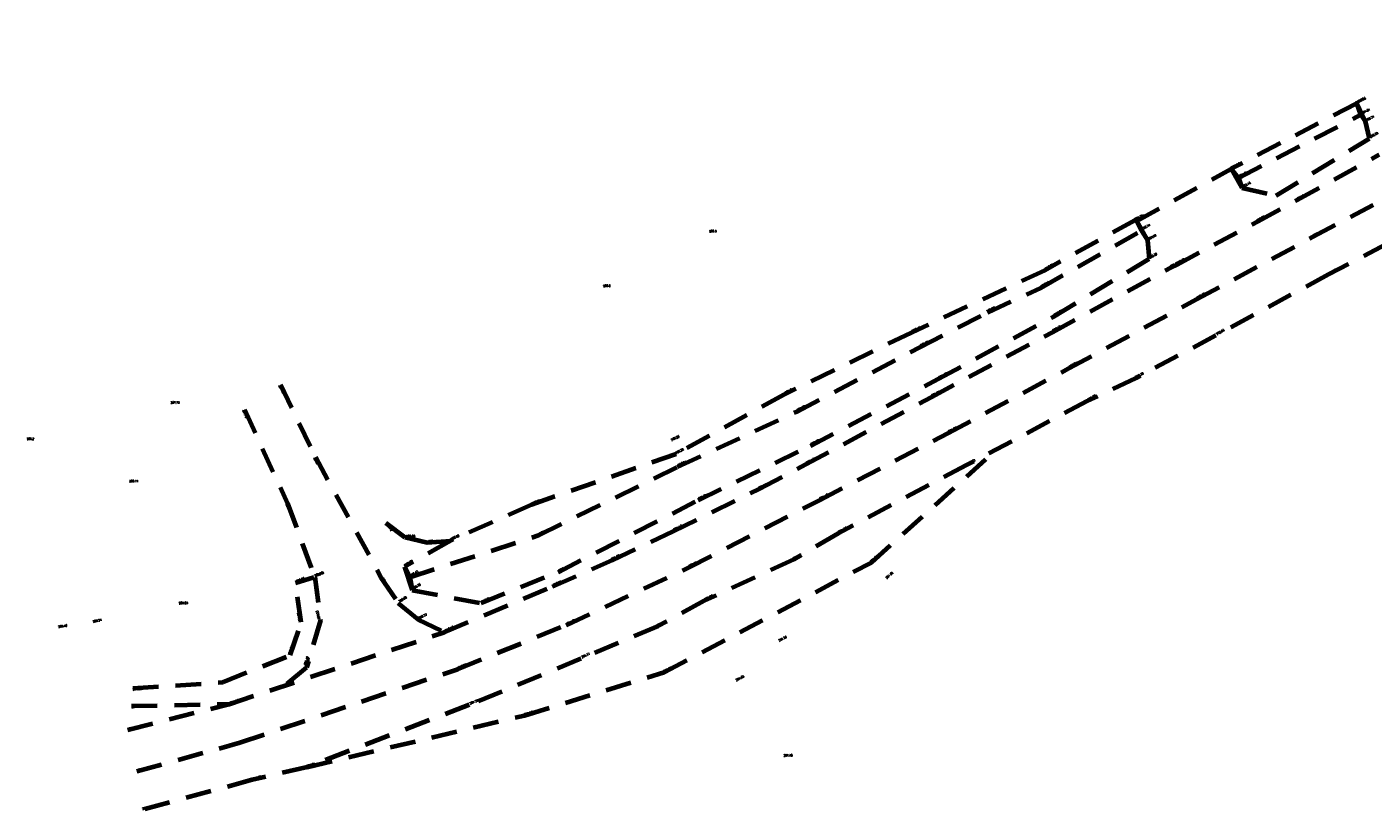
# Model space of a CAD drawing. Header units: metres. Extents: x 7437490 to 7438487, y 5556669 to 5557081.
# Tile 1 of 6: x 7437490 to 7437610, y 5556669 to 5556739. Entities that reach past the tile are written whole.
import ezdxf

# ---------------------------------------------------------------- set-up
doc = ezdxf.new("R2010")
doc.units = ezdxf.units.M
doc.header["$MEASUREMENT"] = 0
doc.linetypes.add('DGN Style 2', pattern=[3.8275476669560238, 2.296528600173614, -1.53101906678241])
doc.layers.add('!_break', color=5, linetype='DGN Style 2', lineweight=70)
doc.layers.add('!_Pikiety', color=250, linetype='Continuous', lineweight=0)
doc.styles.get("Standard").update_dxf_attribs({"font": 'txt.shx', "width": 0.75})

msp = doc.modelspace()

# ---------------------------------------------------------------- linework, layer by layer
at = {"layer": '!_break'}
for p, q in [((7437598.12, 5556725.190000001, 291.09), (7437609.07, 5556730.83, 291.81)), ((7437609.07, 5556730.83, 291.81), (7437608.71, 5556731.84, 292.65)), ((7437609.07, 5556730.83, 291.81), (7437609.470500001, 5556730.206100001, 292.71)), ((7437589.44, 5556720.470000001, 290.74), (7437589.02, 5556721.32, 291.92)), ((7437499.140000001, 5556677.970000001, 291.11), (7437507.87, 5556678.13, 291.08))]:
    msp.add_line(p, q, dxfattribs=at)
at = {"layer": '!_break', "extrusion": (0.9377153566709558, 0.3188239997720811, 0.1379897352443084), "elevation": 8745926.262469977, "flags": 128}
msp.add_lwpolyline([(2866757.294643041, -1218212.263291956), (2866756.250163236, -1218213.363819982), (2866755.093775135, -1218212.121939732)], dxfattribs=at)
at = {"layer": '!_break'}
for points in [[(7437499.600000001, 5556672.12, 291.3), (7437508.83, 5556674.680000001, 291.18), (7437528.300000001, 5556681.260000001, 290.93), (7437538.010000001, 5556685.190000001, 291.07), (7437548.95, 5556690.34, 291.21), (7437560.640000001, 5556696.37, 291.46), (7437572.130000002, 5556702.350000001, 291.8), (7437582.95, 5556708.15, 292.24), (7437594.36, 5556714.32, 292.69), (7437604.75, 5556719.890000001, 293.11), (7437616.33, 5556726.07, 293.61), (7437627.260000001, 5556732.100000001, 294.13), (7437640.27, 5556738.67, 294.74)], [(7437589.02, 5556721.32, 291.92), (7437597.45, 5556725.970000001, 292.2), (7437598.42, 5556724.270000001, 292.15), (7437601.483185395, 5556723.588597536, 292.7063744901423), (7437609.82, 5556728.7, 293.33), (7437609.470500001, 5556730.206100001, 292.71), (7437608.71, 5556731.84, 292.65), (7437608.65, 5556731.8, 292.7), (7437597.45, 5556725.970000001, 292.2), (7437598.12, 5556725.190000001, 291.09), (7437598.42, 5556724.270000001, 292.15)], [(7437498.810000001, 5556675.82, 291.19), (7437507.87, 5556678.13, 291.08), (7437527.130000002, 5556684.560000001, 290.9), (7437536.78, 5556688.640000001, 290.99), (7437542.100000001, 5556690.99, 291.06), (7437547.58, 5556693.600000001, 291.15), (7437555.27, 5556697.37, 291.31), (7437559.430000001, 5556699.57, 291.4), (7437570.630000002, 5556705.57, 291.77), (7437581.48, 5556711.390000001, 292.17), (7437592.07, 5556717.16, 292.6), (7437592.560000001, 5556717.41, 292.62), (7437599.83, 5556721.28, 292.9100000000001), (7437603.32, 5556723.180000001, 293.04), (7437610.7, 5556727.25, 293.35)], [(7437618.12, 5556722.83, 293.55), (7437606.180000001, 5556716.53, 293.05), (7437596.08, 5556711.07, 292.65), (7437588.96, 5556707.270000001, 292.39), (7437584.600000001, 5556705.2, 292.23), (7437573.810000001, 5556699.480000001, 291.81), (7437562.310000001, 5556693.390000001, 291.5), (7437558.350000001, 5556691.060000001, 291.42), (7437550.350000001, 5556687.36, 291.26), (7437546.180000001, 5556685.08, 291.23), (7437539.310000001, 5556682.190000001, 291.17), (7437529.32, 5556678.05, 291.23), (7437514.83, 5556672.49, 291.21), (7437509.930000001, 5556671.34, 291.27), (7437500.010000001, 5556668.65, 291.48)], [(7437524.02, 5556689.46, 288.53), (7437535.53, 5556693.230000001, 288.6600000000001), (7437547.96, 5556699.34, 288.94), (7437558.600000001, 5556704.260000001, 289.2200000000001), (7437569.62, 5556710.04, 289.63), (7437575.67, 5556713.15, 289.9700000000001), (7437580.430000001, 5556715.33, 290.33), (7437589.44, 5556720.470000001, 290.74), (7437590.0257, 5556719.569100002, 291.9100000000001)], [(7437512.440000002, 5556706.680000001, 287.62), (7437515.57, 5556700.2, 288.51), (7437521.44, 5556689.45, 290.1600000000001), (7437522.99, 5556687.15, 290.59), (7437524.75, 5556685.690000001, 290.77), (7437527.130000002, 5556684.560000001, 290.9)], [(7437509.220000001, 5556704.470000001, 287.78), (7437513.08, 5556696.07, 288.9), (7437515.510000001, 5556689.470000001, 289.79), (7437516.04, 5556685.63, 290.53), (7437514.78, 5556681.4, 290.84), (7437512.822094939, 5556679.783269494, 291.0337187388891)], [(7437514.83, 5556672.49, 291.21), (7437534.27, 5556677.12, 291.2), (7437546.77, 5556680.970000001, 291.29), (7437565.300000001, 5556690.8, 291.56), (7437576.540575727, 5556700.927534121, 291.9162874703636)], [(7437521.86, 5556694.34, 288.7200000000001), (7437523.58, 5556693.04, 288.88), (7437525.57, 5556692.58, 288.93), (7437527.65, 5556692.730000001, 288.96)], [(7437499.24, 5556679.54, 291.08), (7437507.32, 5556680.08, 291.06), (7437513.32, 5556682.49, 290.99), (7437514.310000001, 5556685.440000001, 290.5), (7437513.79, 5556688.980000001, 290), (7437515.430000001, 5556689.465, 289.96)]]:
    msp.add_polyline3d(points, dxfattribs=at)
msp.add_polyline3d([(7437523.54, 5556690.4, 289.62), (7437524.23, 5556688.310000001, 289.76), (7437530.390000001, 5556687.140000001, 290.87), (7437537.28, 5556689.930000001, 290.93), (7437549.79, 5556696.36, 291.04), (7437559.850000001, 5556701.230000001, 291.32), (7437571.27, 5556707.2, 291.6600000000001), (7437581.61, 5556712.79, 292.07), (7437590.16, 5556717.95, 292.3), (7437590.0257, 5556719.569100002, 291.9100000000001), (7437589.02, 5556721.32, 291.92), (7437588.9017, 5556721.405300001, 291.79), (7437580.800000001, 5556716.9, 290.89), (7437568.87, 5556711.33, 290.15), (7437557.52, 5556705.810000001, 289.64), (7437547.83, 5556700.480000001, 289.29), (7437534.9, 5556695.940000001, 288.87), (7437527.65, 5556692.730000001, 288.96)], close=True, dxfattribs=at)

# ---------------------------------------------------------------- texts
at = {"layer": '!_Pikiety', "color": 1, "linetype": 'Continuous', "lineweight": 40}
for s, insert, char_height, attachment_point, rotation, line_spacing_factor in [('\\Fsimplex;\\H1x;\\W0.8;292.70', (7437608.65, 5556731.8), 0.1875, 7, 27.924999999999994, 0.72), ('\\Fsimplex;\\H1x;\\W0.8; 292.65', (7437608.71, 5556731.84), 0.1874999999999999, 7, 25.44185593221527, 0.72), ('\\Fsimplex;\\H1x;\\W0.8; 291.81', (7437609.07, 5556730.83), 0.1874999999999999, 7, 25.441855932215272, 0.7199999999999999), ('\\Fsimplex;\\H1x;\\W0.8; 292.71', (7437609.470500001, 5556730.206100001), 0.1874999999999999, 7, 25.44185593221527, 0.72), ('\\Fsimplex;\\H1x;\\W0.8; 293.33', (7437609.82, 5556728.7), 0.1875, 7, 27.57637557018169, 0.72), ('\\Fsimplex;\\H1x;\\W0.8; 292.20', (7437597.45, 5556725.970000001), 0.1875, 7, 26.193719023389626, 0.72), ('\\Fsimplex;\\H1x;\\W0.8; 291.09', (7437598.12, 5556725.190000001), 0.1875, 7, 26.193719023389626, 0.72), ('\\Fsimplex;\\H1x;\\W0.8; 292.15', (7437598.42, 5556724.270000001), 0.1875, 7, 26.193719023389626, 0.72), ('\\Fsimplex;\\H1x;\\W0.8; 293.04', (7437603.32, 5556723.180000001), 0.1875, 7, 26.193719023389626, 0.72), ('\\Fsimplex;\\H1x;\\W0.8;291.79', (7437588.9017, 5556721.405300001), 0.1875, 7, 24.979999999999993, 0.72), ('\\Fsimplex;\\H1x;\\W0.8; 291.92', (7437589.020000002, 5556721.320000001), 0.1875, 7, 28.697987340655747, 0.72), ('\\Fsimplex;\\H1x;\\W0.8;292.91', (7437599.829999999, 5556721.280000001), 0.1875000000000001, 7, 30.228, 0.7199999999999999), ('\\Fsimplex;\\H1x;\\W0.8; 290.74', (7437589.440000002, 5556720.470000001), 0.1875, 7, 28.697987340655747, 0.72), ('\\Fsimplex;\\H1x;\\W0.8; 291.91', (7437590.025700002, 5556719.569100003), 0.1875, 7, 28.697987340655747, 0.72), ('\\Fsimplex;\\H1x;\\W0.8; 293.11', (7437604.75, 5556719.890000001), 0.1875, 7, 26.193719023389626, 0.72), ('\\Fsimplex;\\H1x;\\W0.8;292.30', (7437590.159999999, 5556717.95), 0.1874999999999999, 7, 27.40099999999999, 0.7199999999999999), ('\\Fsimplex;\\H1x;\\W0.8;292.60', (7437592.07, 5556717.159999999), 0.1875, 7, 27.304000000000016, 0.72), ('\\Fsimplex;\\H1x;\\W0.8; 292.62', (7437592.560000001, 5556717.410000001), 0.1875, 7, 28.697987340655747, 0.72), ('\\Fsimplex;\\H1x;\\W0.8; 290.89', (7437580.800000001, 5556716.9), 0.1875000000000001, 7, 29.81076985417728, 0.72), ('\\Fsimplex;\\H1x;\\W0.8; 293.05', (7437606.180000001, 5556716.53), 0.1875, 7, 26.193719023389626, 0.72), ('\\Fsimplex;\\H1x;\\W0.8; 290.33', (7437580.430000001, 5556715.33), 0.1875000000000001, 7, 29.81076985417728, 0.72), ('\\Fsimplex;\\H1x;\\W0.8; 292.69', (7437594.360000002, 5556714.320000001), 0.1875, 7, 28.697987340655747, 0.72), ('\\Fsimplex;\\H1x;\\W0.8;289.97', (7437575.67, 5556713.150000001), 0.1875, 7, 27.252000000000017, 0.72), ('\\Fsimplex;\\H1x;\\W0.8; 292.07', (7437581.61, 5556712.79), 0.1875000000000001, 7, 29.81076985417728, 0.72), ('\\Fsimplex;\\H1x;\\W0.8; 290.15', (7437568.87, 5556711.33), 0.1875000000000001, 7, 26.346746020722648, 0.72), ('\\Fsimplex;\\H1x;\\W0.8; 292.17', (7437581.48, 5556711.390000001), 0.1875000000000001, 7, 29.81076985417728, 0.72), ('\\Fsimplex;\\H1x;\\W0.8; 289.63', (7437569.62, 5556710.04), 0.1875000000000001, 7, 26.346746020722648, 0.72), ('\\Fsimplex;\\H1x;\\W0.8; 292.65', (7437596.080000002, 5556711.070000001), 0.1875, 7, 28.697987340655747, 0.72), ('\\Fsimplex;\\H1x;\\W0.8; 292.24', (7437582.95, 5556708.15), 0.1875000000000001, 7, 29.81076985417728, 0.72), ('\\Fsimplex;\\H1x;\\W0.8; 291.66', (7437571.27, 5556707.2), 0.1875000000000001, 7, 26.346746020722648, 0.72), ('\\Fsimplex;\\H1x;\\W0.8;292.39', (7437588.96, 5556707.27), 0.1875, 7, 28.05899999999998, 0.72), ('\\Fsimplex;\\H1x;\\W0.8;287.62', (7437512.440000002, 5556706.680000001), 0.1875000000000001, 1, 296.83199999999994, 0.72), ('\\Fsimplex;\\H1x;\\W0.8; 289.64', (7437557.519999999, 5556705.810000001), 0.1875, 7, 27.92210500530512, 0.72), ('\\Fsimplex;\\H1x;\\W0.8; 291.77', (7437570.630000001, 5556705.57), 0.1875000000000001, 7, 26.346746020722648, 0.72), ('\\Fsimplex;\\H1x;\\W0.8; 292.23', (7437584.600000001, 5556705.2), 0.1875000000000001, 7, 29.81076985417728, 0.72), ('\\Fsimplex;\\H1x;\\W0.8;287.78', (7437509.220000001, 5556704.470000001), 0.1875, 1, 293.13599999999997, 0.72), ('\\Fsimplex;\\H1x;\\W0.8; 289.22', (7437558.599999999, 5556704.260000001), 0.1875, 7, 27.92210500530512, 0.72), ('\\Fsimplex;\\H1x;\\W0.8; 289.26', (7437547.340000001, 5556701.600000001), 0.1875, 7, 26.458441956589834, 0.72), ('\\Fsimplex;\\H1x;\\W0.8; 291.80', (7437572.130000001, 5556702.350000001), 0.1875000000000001, 7, 26.346746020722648, 0.72), ('\\Fsimplex;\\H1x;\\W0.8;289.29', (7437547.829999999, 5556700.480000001), 0.1875, 7, 27.923000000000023, 0.72), ('\\Fsimplex;\\H1x;\\W0.8; 291.32', (7437559.849999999, 5556701.230000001), 0.1875, 7, 27.92210500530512, 0.72), ('\\Fsimplex;\\H1x;\\W0.8;288.51', (7437515.57, 5556700.2), 0.1875, 1, 298.61, 0.72), ('\\Fsimplex;\\H1x;\\W0.8; 288.94', (7437547.96, 5556699.34), 0.1875, 7, 26.458441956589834, 0.72), ('\\Fsimplex;\\H1x;\\W0.8; 291.40', (7437559.429999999, 5556699.57), 0.1875, 7, 27.92210500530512, 0.72), ('\\Fsimplex;\\H1x;\\W0.8; 291.81', (7437573.810000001, 5556699.480000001), 0.1875000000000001, 7, 26.346746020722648, 0.72), ('\\Fsimplex;\\H1x;\\W0.8;291.31', (7437555.27, 5556697.369999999), 0.1875, 7, 25.273999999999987, 0.72), ('\\Fsimplex;\\H1x;\\W0.8;288.90', (7437513.08, 5556696.07), 0.1875, 1, 296.67, 0.72), ('\\Fsimplex;\\H1x;\\W0.8; 288.87', (7437534.899999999, 5556695.94), 0.1875, 7, 20.893419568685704, 0.72), ('\\Fsimplex;\\H1x;\\W0.8; 291.04', (7437549.79, 5556696.36), 0.1875, 7, 26.458441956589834, 0.72), ('\\Fsimplex;\\H1x;\\W0.8; 291.46', (7437560.639999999, 5556696.37), 0.1875, 7, 27.92210500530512, 0.72), ('\\Fsimplex;\\H1x;\\W0.8; 288.72', (7437521.860000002, 5556694.340000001), 0.1875, 7, 300.57229440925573, 0.72), ('\\Fsimplex;\\H1x;\\W0.8; 288.66', (7437535.529999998, 5556693.23), 0.1875, 7, 20.893419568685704, 0.72), ('\\Fsimplex;\\H1x;\\W0.8; 291.15', (7437547.58, 5556693.600000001), 0.1875, 7, 26.458441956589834, 0.72), ('\\Fsimplex;\\H1x;\\W0.8; 291.50', (7437562.309999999, 5556693.390000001), 0.1875, 7, 27.92210500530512, 0.72), ('\\Fsimplex;\\H1x;\\W0.8; 288.96', (7437527.65, 5556692.730000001), 0.1874999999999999, 7, 26.062704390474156, 0.72), ('\\Fsimplex;\\H1x;\\W0.8;291.06', (7437542.099999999, 5556690.990000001), 0.1874999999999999, 7, 26.798, 0.7199999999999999), ('\\Fsimplex;\\H1x;\\W0.8;291.42', (7437558.350000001, 5556691.060000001), 0.1875000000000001, 7, 27.717999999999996, 0.72), ('\\Fsimplex;\\H1x;\\W0.8;291.56', (7437565.299999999, 5556690.8), 0.1875, 7, 41.163999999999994, 0.72), ('\\Fsimplex;\\H1x;\\W0.8; 289.62', (7437523.540000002, 5556690.4), 0.1875, 7, 30.922634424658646, 0.72), ('\\Fsimplex;\\H1x;\\W0.8; 288.53', (7437524.020000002, 5556689.46), 0.1875, 7, 30.922634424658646, 0.72), ('\\Fsimplex;\\H1x;\\W0.8; 290.93', (7437537.28, 5556689.930000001), 0.1875, 7, 23.734705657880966, 0.72), ('\\Fsimplex;\\H1x;\\W0.8; 291.21', (7437548.95, 5556690.34), 0.1875, 7, 26.458441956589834, 0.72), ('\\Fsimplex;\\H1x;\\W0.8; 290.00', (7437513.79, 5556688.980000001), 0.1874999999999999, 7, 20.580356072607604, 0.72), ('\\Fsimplex;\\H1x;\\W0.8; 289.96', (7437515.429999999, 5556689.465), 0.1875000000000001, 7, 21.317938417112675, 0.7199999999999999), ('\\Fsimplex;\\H1x;\\W0.8; 289.79', (7437515.509999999, 5556689.470000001), 0.1875000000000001, 7, 21.317938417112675, 0.7199999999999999), ('\\Fsimplex;\\H1x;\\W0.8; 290.16', (7437521.44, 5556689.45), 0.1875, 7, 301.0869281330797, 0.72), ('\\Fsimplex;\\H1x;\\W0.8; 289.76', (7437524.230000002, 5556688.310000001), 0.1875, 7, 30.922634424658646, 0.72), ('\\Fsimplex;\\H1x;\\W0.8; 290.99', (7437536.78, 5556688.640000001), 0.1875, 7, 23.734705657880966, 0.72), ('\\Fsimplex;\\H1x;\\W0.8;291.69', (7437566.66, 5556689.310000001), 0.1875, 7, 41.27600000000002, 0.72), ('\\Fsimplex;\\H1x;\\W0.8; 290.59', (7437522.990000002, 5556687.15), 0.1875, 7, 30.922634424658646, 0.72), ('\\Fsimplex;\\H1x;\\W0.8; 290.87', (7437530.390000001, 5556687.140000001), 0.1875, 7, 23.734705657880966, 0.72), ('\\Fsimplex;\\H1x;\\W0.8; 291.26', (7437550.350000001, 5556687.36), 0.1875, 7, 26.458441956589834, 0.72), ('\\Fsimplex;\\H1x;\\W0.8;289.40', (7437492.58, 5556685.140000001), 0.1875000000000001, 1, 7.5519999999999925, 0.72), ('\\Fsimplex;\\H1x;\\W0.8;289.24', (7437495.66, 5556685.59), 0.1875, 1, 13.533000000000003, 0.72), ('\\Fsimplex;\\H1x;\\W0.8; 290.50', (7437514.310000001, 5556685.44), 0.1875000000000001, 7, 102.45394841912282, 0.72), ('\\Fsimplex;\\H1x;\\W0.8; 290.53', (7437516.040000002, 5556685.63), 0.1875, 7, 105.68032792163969, 0.72), ('\\Fsimplex;\\H1x;\\W0.8; 290.77', (7437524.75, 5556685.690000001), 0.1875, 7, 24.636324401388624, 0.72), ('\\Fsimplex;\\H1x;\\W0.8; 291.07', (7437538.010000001, 5556685.190000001), 0.1875, 7, 23.734705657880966, 0.72), ('\\Fsimplex;\\H1x;\\W0.8;291.23', (7437546.179999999, 5556685.08), 0.1875000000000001, 7, 26.025000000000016, 0.72), ('\\Fsimplex;\\H1x;\\W0.8; 290.90', (7437527.130000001, 5556684.560000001), 0.1875, 7, 24.636324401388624, 0.72), ('\\Fsimplex;\\H1x;\\W0.8;291.56', (7437557.050000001, 5556683.71), 0.1875, 7, 27.468000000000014, 0.72), ('\\Fsimplex;\\H1x;\\W0.8; 290.99', (7437513.320000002, 5556682.490000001), 0.1875, 7, 71.32506622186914, 0.72), ('\\Fsimplex;\\H1x;\\W0.8; 291.02', (7437514.700000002, 5556681.500000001), 0.1875, 7, 71.32506622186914, 0.72), ('\\Fsimplex;\\H1x;\\W0.8; 290.84', (7437514.780000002, 5556681.400000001), 0.1875, 7, 71.32506622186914, 0.72), ('\\Fsimplex;\\H1x;\\W0.8; 290.93', (7437528.300000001, 5556681.260000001), 0.1875, 7, 21.797109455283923, 0.72), ('\\Fsimplex;\\H1x;\\W0.8; 291.17', (7437539.310000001, 5556682.190000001), 0.1875, 7, 23.734705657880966, 0.72), ('\\Fsimplex;\\H1x;\\W0.8; 291.06', (7437507.320000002, 5556680.08), 0.1875, 7, 15.128469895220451, 0.72), ('\\Fsimplex;\\H1x;\\W0.8;291.29', (7437546.77, 5556680.97), 0.1875, 7, 27.693999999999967, 0.72), ('\\Fsimplex;\\H1x;\\W0.8;291.53', (7437553.220000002, 5556680.180000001), 0.1875, 7, 26.565, 0.72), ('\\Fsimplex;\\H1x;\\W0.8;291.08', (7437499.24, 5556679.54), 0.1874999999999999, 1, 3.144000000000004, 0.72), ('\\Fsimplex;\\H1x;\\W0.8;291.11', (7437499.140000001, 5556677.970000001), 0.1874999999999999, 1, 2.5659999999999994, 0.72), ('\\Fsimplex;\\H1x;\\W0.8; 291.08', (7437507.870000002, 5556678.13), 0.1875, 7, 15.128469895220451, 0.72), ('\\Fsimplex;\\H1x;\\W0.8; 291.23', (7437529.32, 5556678.05), 0.1875, 7, 21.797109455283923, 0.72), ('\\Fsimplex;\\H1x;\\W0.8;291.20', (7437534.270000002, 5556677.12), 0.1875, 7, 14.556999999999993, 0.72), ('\\Fsimplex;\\H1x;\\W0.8; 291.19', (7437498.810000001, 5556675.82), 0.1874999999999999, 7, 11.268202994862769, 0.7199999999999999), ('\\Fsimplex;\\H1x;\\W0.8; 291.18', (7437508.830000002, 5556674.680000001), 0.1875, 7, 15.128469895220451, 0.72), ('\\Fsimplex;\\H1x;\\W0.8; 291.30', (7437499.600000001, 5556672.12), 0.1874999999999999, 7, 11.268202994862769, 0.7199999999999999), ('\\Fsimplex;\\H1x;\\W0.8;291.21', (7437514.83, 5556672.49), 0.1875, 7, 16.705999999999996, 0.72), ('\\Fsimplex;\\H1x;\\W0.8; 291.27', (7437509.930000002, 5556671.34), 0.1875, 7, 15.128469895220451, 0.72), ('\\Fsimplex;\\H1x;\\W0.8; 291.48', (7437500.010000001, 5556668.65), 0.1874999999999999, 7, 11.268202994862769, 0.7199999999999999)]:
    msp.add_mtext(s, dxfattribs=dict(at, insert=insert, char_height=char_height, attachment_point=attachment_point, rotation=rotation, line_spacing_factor=line_spacing_factor))
at = {"layer": '!_Pikiety', "color": 1, "linetype": 'Continuous', "lineweight": 40, "char_height": 0.1875, "line_spacing_factor": 0.72}
for s, insert, attachment_point in [('\\Fsimplex;\\H1x;\\W0.8;288.3', (7437550.800000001, 5556720.5), 1), ('\\Fsimplex;\\H1x;\\W0.8;288.0', (7437541.32, 5556715.61), 1), ('\\Fsimplex;\\H1x;\\W0.8;287.73', (7437502.640000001, 5556705.180000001), 1), ('\\Fsimplex;\\H1x;\\W0.8;288.2', (7437489.77, 5556701.75), 7), ('\\Fsimplex;\\H1x;\\W0.8;288.11', (7437498.930000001, 5556698.16), 1), ('\\Fsimplex;\\H1x;\\W0.8; 288.88', (7437523.58, 5556693.04), 7), ('\\Fsimplex;\\H1x;\\W0.8; 288.93', (7437525.57, 5556692.58), 7), ('\\Fsimplex;\\H1x;\\W0.8;289.03', (7437503.37, 5556687.260000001), 1), ('\\Fsimplex;\\H1x;\\W0.8;291.48', (7437557.45, 5556673.45), 7)]:
    msp.add_mtext(s, dxfattribs=dict(at, insert=insert, attachment_point=attachment_point))

doc.saveas('drawing.dxf')
